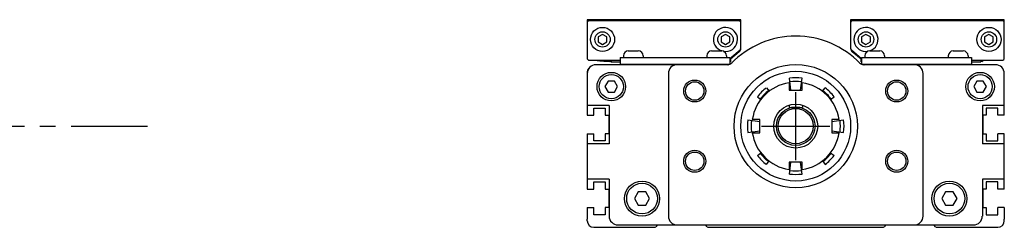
# Model space of a CAD drawing. Extents: x -0.5 to 41.4, y 2.1 to 24.3.
# Tile 3 of 3: x 32.6 to 41.4, y 12.9 to 14.8. Entities that reach past the tile are written whole.
import ezdxf

# ---------------------------------------------------------------- set-up
doc = ezdxf.new("R2010")
doc.units = 0
doc.header["$LTSCALE"] = 1.87
doc.header["$MEASUREMENT"] = 0
doc.linetypes.add('CENTER', pattern=[0.6, 0.375, -0.075, 0.075, -0.075])
doc.layers.get('0').update_dxf_attribs({"linetype": 'CONTINUOUS'})

msp = doc.modelspace()

# ---------------------------------------------------------------- linework, layer by layer
for p, q in [((37.6914, 14.7905), (37.6914, 14.446)), ((39.0694, 14.7905), (37.6914, 14.7905)), ((39.0497, 14.7807), (37.7111, 14.7807)), ((39.0694, 14.534), (39.0694, 14.7905)), ((40.0536, 14.7905), (40.0536, 14.534)), ((41.4316, 14.7905), (40.0536, 14.7905)), ((41.4119, 14.7807), (40.0733, 14.7807)), ((41.4316, 14.446), (41.4316, 14.7905)), ((37.8292, 14.6588), (37.7898, 14.6361)), ((37.8686, 14.6361), (37.8292, 14.6588)), ((38.9316, 14.6588), (38.8922, 14.6361)), ((38.9709, 14.6361), (38.9316, 14.6588)), ((40.1914, 14.6588), (40.152, 14.6361)), ((40.2308, 14.6361), (40.1914, 14.6588)), ((41.2938, 14.6588), (41.2544, 14.6361)), ((41.3331, 14.6361), (41.2938, 14.6588)), ((37.7898, 14.6361), (37.7898, 14.5906)), ((37.7898, 14.5906), (37.8292, 14.5679)), ((37.8292, 14.5679), (37.8686, 14.5906)), ((37.8686, 14.5906), (37.8686, 14.6361)), ((38.8922, 14.6361), (38.8922, 14.5906)), ((38.8922, 14.5906), (38.9316, 14.5679)), ((38.9316, 14.5679), (38.9709, 14.5906)), ((38.9709, 14.5906), (38.9709, 14.6361)), ((40.152, 14.6361), (40.152, 14.5906)), ((40.152, 14.5906), (40.1914, 14.5679)), ((40.1914, 14.5679), (40.2308, 14.5906)), ((40.2308, 14.5906), (40.2308, 14.6361)), ((41.2544, 14.6361), (41.2544, 14.5906)), ((41.2544, 14.5906), (41.2938, 14.5679)), ((41.2938, 14.5679), (41.3331, 14.5906)), ((41.3331, 14.5906), (41.3331, 14.6361)), ((38.0595, 14.5101), (38.1501, 14.5101)), ((38.8076, 14.5101), (38.8981, 14.5101)), ((38.9709, 14.4422), (39.0623, 14.5189)), ((39.0553, 14.5031), (38.9761, 14.4366)), ((40.0606, 14.5189), (40.152, 14.4422)), ((40.1482, 14.4356), (40.0677, 14.5031)), ((40.2249, 14.5101), (40.3154, 14.5101)), ((40.9729, 14.5101), (41.0634, 14.5101)), ((37.7111, 14.4264), (37.9867, 14.4264)), ((37.7954, 14.423), (37.8046, 14.422)), ((37.8883, 14.4188), (37.8883, 14.4165)), ((37.9028, 14.4121), (37.9028, 14.418)), ((37.9028, 14.4121), (37.9867, 14.4121)), ((37.9061, 14.4264), (37.9061, 14.4121)), ((37.9867, 14.451), (37.9867, 14.392)), ((37.9867, 14.451), (38.9709, 14.451)), ((37.9867, 14.392), (38.9693, 14.392)), ((38.0162, 14.4668), (38.0162, 14.451)), ((38.0556, 14.392), (38.0556, 14.387)), ((38.154, 14.392), (38.154, 14.387)), ((38.1934, 14.4668), (38.1934, 14.451)), ((38.2448, 14.387), (38.2448, 14.392)), ((38.634, 14.387), (38.634, 14.392)), ((38.7544, 14.387), (38.7544, 14.392)), ((38.7642, 14.4668), (38.7642, 14.451)), ((38.8036, 14.392), (38.8036, 14.387)), ((38.902, 14.392), (38.902, 14.387)), ((38.9414, 14.4668), (38.9414, 14.451)), ((38.9709, 14.451), (38.9709, 14.3927)), ((38.9761, 14.4121), (38.9709, 14.4121)), ((38.9761, 14.4465), (38.9761, 14.4121)), ((40.1469, 14.4121), (40.1469, 14.4356)), ((40.1469, 14.4121), (40.152, 14.4121)), ((40.1502, 14.4438), (40.1502, 14.4121)), ((40.152, 14.451), (40.152, 14.3927)), ((40.152, 14.451), (41.1363, 14.451)), ((40.1537, 14.392), (41.1363, 14.392)), ((40.1816, 14.4668), (40.1816, 14.451)), ((40.2209, 14.392), (40.2209, 14.387)), ((40.3194, 14.392), (40.3194, 14.387)), ((40.3587, 14.4668), (40.3587, 14.451)), ((40.3686, 14.387), (40.3686, 14.392)), ((40.4889, 14.387), (40.4889, 14.392)), ((40.8781, 14.387), (40.8781, 14.392)), ((40.9296, 14.4668), (40.9296, 14.451)), ((40.969, 14.392), (40.969, 14.387)), ((41.0674, 14.392), (41.0674, 14.387)), ((41.1068, 14.4668), (41.1068, 14.451)), ((41.1363, 14.451), (41.1363, 14.392)), ((41.1363, 14.4264), (41.4119, 14.4264)), ((41.1363, 14.4121), (41.2202, 14.4121)), ((41.2202, 14.4264), (41.2202, 14.4121)), ((41.2202, 14.4174), (41.2347, 14.4165)), ((41.2347, 14.4264), (41.2347, 14.4165)), ((37.6914, 14.3082), (37.6914, 13.9332)), ((38.9551, 14.387), (37.7702, 14.387)), ((38.4198, 14.3082), (38.4198, 13.0287)), ((41.3528, 14.387), (40.1679, 14.387)), ((40.7032, 13.0287), (40.7032, 14.3082)), ((41.4316, 13.9332), (41.4316, 14.3082)), ((37.8795, 14.2392), (37.8511, 14.19)), ((37.9364, 14.2392), (37.8795, 14.2392)), ((37.9648, 14.19), (37.9364, 14.2392)), ((39.5024, 14.225), (39.5024, 14.1586)), ((39.519, 14.1586), (39.505, 14.2652)), ((39.604, 14.1586), (39.618, 14.2652)), ((39.6205, 14.1586), (39.6205, 14.225)), ((41.1866, 14.2392), (41.1582, 14.19)), ((41.2434, 14.2392), (41.1866, 14.2392)), ((41.2719, 14.19), (41.2434, 14.2392)), ((37.8511, 14.19), (37.8795, 14.1408)), ((37.8795, 14.1408), (37.9364, 14.1408)), ((37.9364, 14.1408), (37.9648, 14.19)), ((39.2979, 14.1794), (39.3219, 14.1481)), ((39.5024, 14.1586), (39.6205, 14.1586)), ((39.8011, 14.1481), (39.8251, 14.1794)), ((41.1582, 14.19), (41.1866, 14.1408)), ((41.1866, 14.1408), (41.2434, 14.1408)), ((41.2434, 14.1408), (41.2719, 14.19)), ((39.2179, 14.0994), (39.2492, 14.0754)), ((39.8738, 14.0754), (39.9051, 14.0994)), ((37.8884, 14.021), (37.6914, 14.021)), ((37.8884, 14.021), (37.8884, 13.678)), ((39.5015, 14.0233), (39.5015, 14.0027)), ((39.5015, 14.0027), (39.6215, 14.0027)), ((39.6215, 14.0233), (39.6215, 14.0027)), ((41.2346, 14.021), (41.2346, 13.678)), ((41.4316, 14.021), (41.2346, 14.021)), ((39.1321, 13.8923), (39.2387, 13.8783)), ((39.2387, 13.8949), (39.1722, 13.8949)), ((39.2387, 13.7767), (39.2387, 13.8949)), ((39.9507, 13.8949), (39.8843, 13.8949)), ((39.8843, 13.8949), (39.8843, 13.7767)), ((39.8843, 13.8783), (39.9909, 13.8923)), ((39.1321, 13.7793), (39.2387, 13.7933)), ((39.1722, 13.7767), (39.2387, 13.7767)), ((39.8843, 13.7933), (39.9909, 13.7793)), ((39.8843, 13.7767), (39.9507, 13.7767)), ((37.6914, 13.7678), (37.6914, 13.2704)), ((41.4316, 13.2704), (41.4316, 13.7678)), ((37.8884, 13.678), (37.6914, 13.678)), ((39.2179, 13.5722), (39.2492, 13.5962)), ((39.8738, 13.5962), (39.9051, 13.5722)), ((41.4316, 13.678), (41.2346, 13.678)), ((39.2979, 13.4922), (39.3219, 13.5235)), ((39.6205, 13.513), (39.5024, 13.513)), ((39.5024, 13.513), (39.5024, 13.4466)), ((39.505, 13.4064), (39.519, 13.513)), ((39.618, 13.4064), (39.604, 13.513)), ((39.6205, 13.4466), (39.6205, 13.513)), ((39.8011, 13.5235), (39.8251, 13.4922)), ((37.8884, 13.359), (37.6914, 13.359)), ((37.8884, 13.359), (37.8884, 13.0287)), ((41.2346, 13.359), (41.2346, 13.0287)), ((41.4316, 13.359), (41.2346, 13.359)), ((38.1494, 13.2452), (38.1153, 13.1862)), ((38.2176, 13.2452), (38.1494, 13.2452)), ((38.2517, 13.1862), (38.2176, 13.2452)), ((40.9053, 13.2452), (40.8713, 13.1862)), ((40.9735, 13.2452), (40.9053, 13.2452)), ((41.0076, 13.1862), (40.9735, 13.2452)), ((38.1153, 13.1862), (38.1494, 13.1271)), ((38.2176, 13.1271), (38.2517, 13.1862)), ((40.8713, 13.1862), (40.9053, 13.1271)), ((40.9735, 13.1271), (41.0076, 13.1862)), ((37.6914, 13.105), (37.6914, 13.0023)), ((38.1494, 13.1271), (38.2176, 13.1271)), ((40.9053, 13.1271), (40.9735, 13.1271)), ((41.4316, 13.105), (41.4316, 13.0023)), ((37.6914, 12.9874), (37.6914, 13.0023)), ((41.4316, 12.9874), (41.4316, 13.0023)), ((37.7505, 12.9283), (38.2935, 12.9283)), ((37.9672, 12.95), (41.1558, 12.95)), ((38.3233, 12.95), (38.3074, 12.9341)), ((38.7683, 12.9341), (38.7524, 12.95)), ((38.7822, 12.9283), (40.3407, 12.9283)), ((40.3705, 12.95), (40.3547, 12.9341)), ((40.8156, 12.9341), (40.7997, 12.95)), ((40.8295, 12.9283), (41.3725, 12.9283))]:
    msp.add_line(p, q)
at = {"color": 2, "linetype": 'CENTER'}
for p, q in [((39.5615, 13.5298), (39.5615, 14.1418)), ((11.748, 13.8358), (33.7505, 13.8358)), ((39.2555, 13.8358), (39.8675, 13.8358))]:
    msp.add_line(p, q, dxfattribs=at)
at = {"color": 7, "linetype": 'CONTINUOUS'}
for p, q in [((37.7506, 13.9981), (37.853, 13.9981)), ((37.7506, 13.9332), (37.7506, 13.9981)), ((37.853, 13.9981), (37.853, 13.9332)), ((41.27, 13.9981), (41.27, 13.9332)), ((41.3724, 13.9981), (41.27, 13.9981)), ((41.3724, 13.9332), (41.3724, 13.9981)), ((37.6914, 13.9332), (37.7506, 13.9332)), ((37.853, 13.9332), (37.8845, 13.9332)), ((37.8845, 13.9332), (37.8845, 13.7678)), ((41.27, 13.9332), (41.2385, 13.9332)), ((41.2385, 13.9332), (41.2385, 13.7678)), ((41.4316, 13.9332), (41.3724, 13.9332)), ((37.6914, 13.7678), (37.7506, 13.7678)), ((37.7506, 13.7029), (37.7506, 13.7678)), ((37.853, 13.7029), (37.7506, 13.7029)), ((37.853, 13.7678), (37.853, 13.7029)), ((37.8845, 13.7678), (37.853, 13.7678)), ((41.2385, 13.7678), (41.27, 13.7678)), ((41.27, 13.7678), (41.27, 13.7029)), ((41.27, 13.7029), (41.3724, 13.7029)), ((41.4316, 13.7678), (41.3724, 13.7678)), ((41.3724, 13.7029), (41.3724, 13.7678)), ((37.7506, 13.3354), (37.853, 13.3354)), ((37.7506, 13.2704), (37.7506, 13.3354)), ((37.853, 13.3354), (37.853, 13.2704)), ((41.27, 13.3354), (41.27, 13.2704)), ((41.3724, 13.3354), (41.27, 13.3354)), ((41.3724, 13.2704), (41.3724, 13.3354)), ((37.6914, 13.2704), (37.7506, 13.2704)), ((37.853, 13.2704), (37.8845, 13.2704)), ((37.8845, 13.2704), (37.8845, 13.105)), ((41.2385, 13.2704), (41.2385, 13.105)), ((41.27, 13.2704), (41.2385, 13.2704)), ((41.4316, 13.2704), (41.3724, 13.2704)), ((37.6914, 13.105), (37.7506, 13.105)), ((37.7506, 13.0401), (37.7506, 13.105)), ((37.8845, 13.105), (37.853, 13.105)), ((37.853, 13.105), (37.853, 13.0401)), ((41.2385, 13.105), (41.27, 13.105)), ((41.27, 13.105), (41.27, 13.0401)), ((41.4316, 13.105), (41.3724, 13.105)), ((41.3724, 13.0401), (41.3724, 13.105)), ((37.853, 13.0401), (37.7506, 13.0401)), ((41.27, 13.0401), (41.3724, 13.0401))]:
    msp.add_line(p, q, dxfattribs=at)
for points in [[(37.7802, 14.426), (37.7805, 14.4257), (37.7832, 14.4248), (37.7882, 14.4239), (37.7954, 14.423)], [(37.8046, 14.422), (37.8156, 14.4211), (37.8281, 14.4202), (37.842, 14.4193), (37.8568, 14.4184), (37.8724, 14.4174), (37.8883, 14.4165)], [(37.8195, 14.426), (37.8199, 14.4257), (37.8226, 14.4248), (37.8276, 14.4239), (37.8348, 14.423), (37.8439, 14.422), (37.8549, 14.4211), (37.8675, 14.4202), (37.8813, 14.4193), (37.8962, 14.4184), (37.9061, 14.4178)]]:
    msp.add_lwpolyline(points)
for centre, radius in [((37.8292, 14.6134), 0.1083), ((37.8292, 14.6134), 0.0689), ((38.9316, 14.6134), 0.0689), ((40.1914, 14.6134), 0.0689), ((41.2938, 14.6134), 0.1083), ((41.2938, 14.6134), 0.0689), ((37.9079, 14.19), 0.128), ((39.5615, 13.8358), 0.5528), ((39.5615, 13.8358), 0.4921), ((41.215, 14.19), 0.128), ((37.9079, 14.19), 0.1083), ((38.656, 14.1508), 0.0984), ((38.656, 14.1508), 0.0827), ((40.467, 14.1508), 0.0984), ((40.467, 14.1508), 0.0827), ((41.215, 14.19), 0.1083), ((39.5615, 13.8358), 0.1969), ((39.5615, 13.8358), 0.1732), ((39.5615, 13.8358), 0.1575), ((38.656, 13.5208), 0.0984), ((38.656, 13.5208), 0.0827), ((40.467, 13.5208), 0.0984), ((40.467, 13.5208), 0.0827), ((38.1835, 13.1862), 0.1575), ((40.9394, 13.1862), 0.1575), ((38.1835, 13.1862), 0.1378), ((40.9394, 13.1862), 0.1378)]:
    msp.add_circle(centre, radius)
for centre, radius, start, end in [((37.7111, 14.761), 0.0197, 90, 180), ((39.0497, 14.761), 0.0197, 0, 90), ((40.0733, 14.761), 0.0197, 90, 180), ((41.4119, 14.761), 0.0197, 0, 90), ((38.9316, 14.6134), 0.1083, 260.81796, 252.03298), ((40.1914, 14.6134), 0.1083, 287.96702, 279.18204), ((39.5615, 13.8358), 0.8071, 44.24072, 135.75928), ((38.0595, 14.4668), 0.0433, 90, 180), ((38.1501, 14.4668), 0.0433, 0, 90), ((38.8076, 14.4668), 0.0433, 90, 180), ((38.8981, 14.4668), 0.0433, 0, 90), ((39.03, 14.5333), 0.0394, 310, 0), ((39.0497, 14.534), 0.0197, 310, 0), ((40.0733, 14.534), 0.0197, 180, 230), ((40.093, 14.5333), 0.0394, 180, 230), ((40.2249, 14.4668), 0.0433, 90, 180), ((40.3154, 14.4668), 0.0433, 0, 90), ((40.9729, 14.4668), 0.0433, 90, 180), ((41.0634, 14.4668), 0.0433, 0, 90), ((37.7111, 14.446), 0.0197, 180, 270), ((38.9468, 14.446), 0.0591, 270, 315.15717), ((38.9551, 14.4264), 0.0394, 270, 315.75928), ((40.1762, 14.446), 0.0591, 224.84283, 270), ((40.1679, 14.4264), 0.0394, 224.24072, 270), ((40.1735, 14.4657), 0.0394, 230, 233.43284), ((41.4119, 14.446), 0.0197, 270, 0), ((37.7702, 14.3082), 0.0787, 90, 180), ((37.7505, 14.3155), 0.0591, 136.31065, 180), ((37.7505, 14.3155), 0.0591, 136.31065, 180), ((38.4985, 14.3082), 0.0787, 90, 180), ((40.6245, 14.3082), 0.0787, 0, 90), ((41.3528, 14.3082), 0.0787, 0, 90), ((39.5615, 13.8358), 0.3937, 98.62693, 171.37307), ((39.5615, 13.8358), 0.4331, 82.5, 97.5), ((39.5615, 13.8358), 0.4005, 82.5, 97.5), ((39.5615, 13.8358), 0.3937, 8.62693, 81.37307), ((39.5615, 13.8358), 0.4331, 127.5, 142.5), ((39.5615, 13.8358), 0.4005, 127.5, 142.5), ((39.5615, 13.8358), 0.4005, 37.5, 52.5), ((39.5615, 13.8358), 0.4331, 37.5, 52.5), ((39.5615, 13.8358), 0.4331, 172.5, 187.5), ((39.5615, 13.8358), 0.4005, 172.5, 187.5), ((39.5615, 13.8358), 0.4005, 352.5, 7.5), ((39.5615, 13.8358), 0.4331, 352.5, 7.5), ((39.5615, 13.8358), 0.3937, 188.62693, 261.37307), ((39.5615, 13.8358), 0.3937, 278.62693, 351.37307), ((39.5615, 13.8358), 0.4331, 217.5, 232.5), ((39.5615, 13.8358), 0.4005, 217.5, 232.5), ((39.5615, 13.8358), 0.4005, 307.5, 322.5), ((39.5615, 13.8358), 0.4331, 307.5, 322.5), ((39.5615, 13.8358), 0.4005, 262.5, 277.5), ((39.5615, 13.8358), 0.4331, 262.5, 277.5), ((37.7505, 12.9874), 0.0591, 180, 270), ((37.9672, 13.0287), 0.0787, 180, 270), ((38.4985, 13.0287), 0.0787, 180, 270), ((40.6245, 13.0287), 0.0787, 270, 0), ((41.1558, 13.0287), 0.0787, 270, 0), ((41.3725, 12.9874), 0.0591, 270, 0), ((38.2935, 12.948), 0.0197, 270, 315), ((38.7822, 12.948), 0.0197, 225, 270), ((40.3407, 12.948), 0.0197, 270, 315), ((40.8295, 12.948), 0.0197, 225, 270)]:
    msp.add_arc(centre, radius, start, end)

doc.saveas('drawing.dxf')
